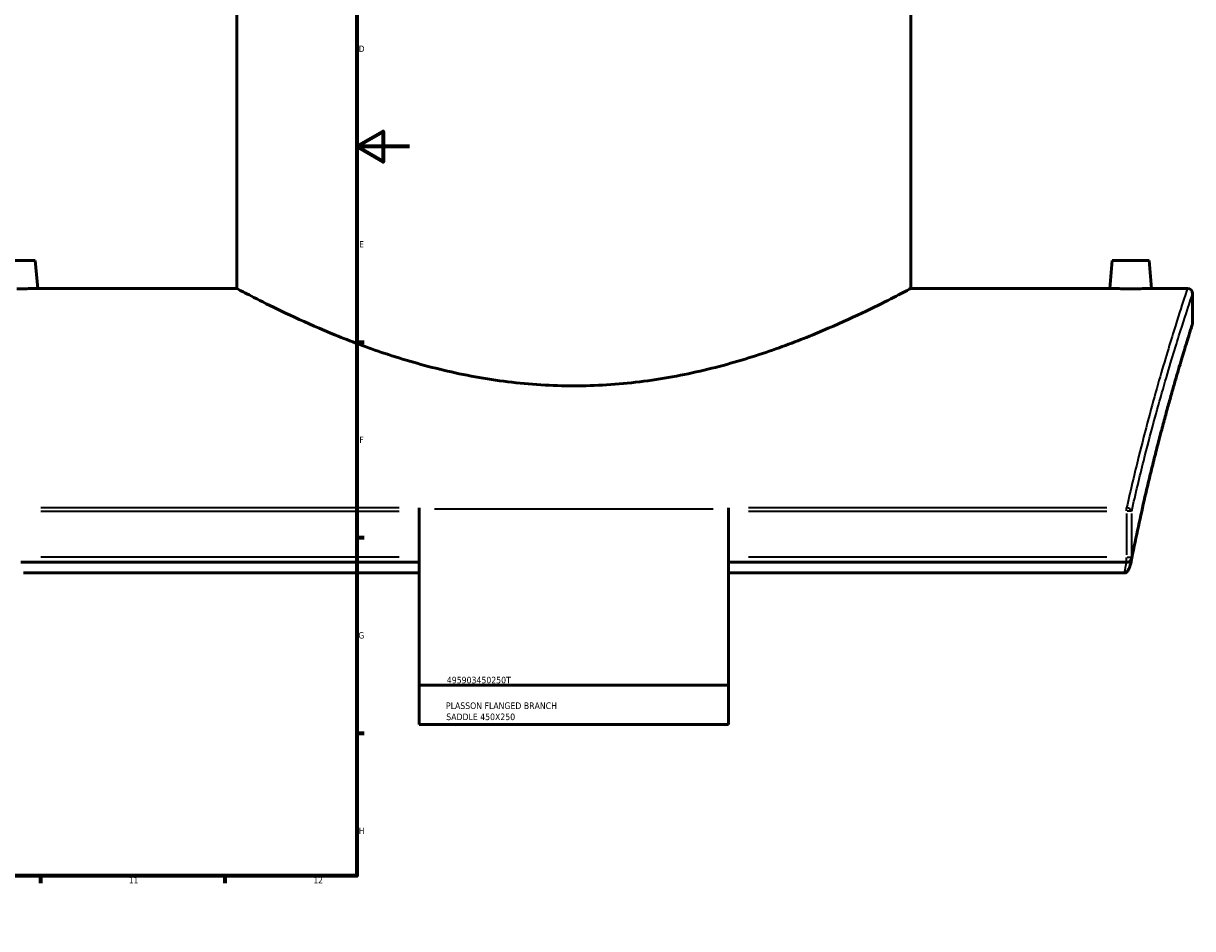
# Model space of a CAD drawing. Header units: millimetres. Extents: x -604 to 1140, y -275 to 940.
# Tile 6 of 10: x 694 to 1138, y 0 to 344. Entities that reach past the tile are written whole.
import ezdxf

# ---------------------------------------------------------------- set-up
doc = ezdxf.new("R2010")
doc.units = ezdxf.units.MM
for name, color, linetype, lineweight in [('Border (ANSI)', 7, 'Continuous', 70), ('Title (ISO)', 7, 'Continuous', 50), ('Visible (ANSI)', 7, 'Continuous', 50), ('Visible Narrow (ANSI)', 7, 'Continuous', 35)]:
    doc.layers.add(name, color=color, linetype=linetype, lineweight=lineweight)
doc.styles.add('Note Text (ANSI)', font='tahoma.ttf')
doc.styles.add('Note Text (ISO)', font='tahoma.ttf')

# ---------------------------------------------------------------- blocks, each defined once
blk = doc.blocks.new('Borders Default Border')
at = {"layer": 'Border (ANSI)'}
for p, q in [((70.08, 574), (70.08, 576.8)), ((140.17, 574), (140.17, 576.8)), ((210.25, 574), (210.25, 576.8)), ((280.33, 574), (280.33, 576.8)), ((350.42, 574), (350.42, 576.8)), ((490.58, 574), (490.58, 576.8)), ((560.67, 574), (560.67, 576.8)), ((630.75, 574), (630.75, 576.8)), ((700.83, 574), (700.83, 576.8)), ((770.92, 574), (770.92, 576.8)), ((20, 519.75), (17.2, 519.75)), ((821, 519.75), (823.8, 519.75)), ((20, 445.5), (17.2, 445.5)), ((821, 445.5), (823.8, 445.5)), ((20, 371.25), (17.2, 371.25)), ((821, 371.25), (823.8, 371.25)), ((20, 222.75), (17.2, 222.75)), ((821, 222.75), (823.8, 222.75)), ((20, 148.5), (17.2, 148.5)), ((821, 148.5), (823.8, 148.5)), ((20, 74.25), (17.2, 74.25)), ((821, 74.25), (823.8, 74.25)), ((70.08, 20), (70.08, 17.2)), ((140.17, 20), (140.17, 17.2)), ((210.25, 20), (210.25, 17.2)), ((280.33, 20), (280.33, 17.2)), ((350.42, 20), (350.42, 17.2)), ((490.58, 20), (490.58, 17.2)), ((560.67, 20), (560.67, 17.2)), ((630.75, 20), (630.75, 17.2)), ((700.83, 20), (700.83, 17.2)), ((770.92, 20), (770.92, 17.2))]:
    blk.add_line(p, q, dxfattribs=at)
at = {"layer": 'Border (ANSI)', "flags": 128}
for points in [[(420.5, 594), (420.5, 574), (414.73, 584), (426.27, 584), (420.5, 574)], [(20, 20), (20, 574), (821, 574), (821, 20), (20, 20)], [(0, 297), (20, 297), (10, 302.77), (10, 291.23), (20, 297)], [(841, 297), (821, 297), (831, 302.77), (831, 291.23), (821, 297)], [(420.5, 0), (420.5, 20), (414.73, 10), (426.27, 10), (420.5, 20)]]:
    blk.add_lwpolyline(points, dxfattribs=at)
at = {"layer": 'Border (ANSI)', "color": 5, "true_color": 0x0000ff, "char_height": 2.4, "attachment_point": 7, "style": 'Note Text (ANSI)'}
for s, insert in [('1', (34.5, 574.4)), ('2', (104.4, 574.4)), ('3', (174.46, 574.35)), ('4', (244.45, 574.4)), ('5', (314.67, 574.35)), ('6', (384.69, 574.35)), ('7', (454.8, 574.4)), ('8', (524.84, 574.35)), ('9', (594.92, 574.35)), ('10', (664.35, 574.35)), ('11', (734.43, 574.4)), ('12', (804.52, 574.4)), ('A', (17.38, 555.68)), ('A', (821.58, 555.68)), ('B', (17.67, 481.43)), ('B', (821.87, 481.43)), ('C', (17.51, 407.13)), ('C', (821.71, 407.13)), ('D', (17.52, 332.93)), ('D', (821.72, 332.93)), ('E', (17.71, 258.68)), ('E', (821.91, 258.68)), ('F', (17.78, 184.43)), ('F', (821.98, 184.43)), ('G', (17.4, 110.13)), ('G', (821.6, 110.13)), ('H', (17.53, 35.93)), ('H', (821.73, 35.93)), ('1', (34.5, 17.2)), ('2', (104.4, 17.2)), ('3', (174.46, 17.15)), ('4', (244.45, 17.2)), ('5', (314.67, 17.15)), ('6', (384.69, 17.15)), ('7', (454.8, 17.2)), ('8', (524.84, 17.15)), ('9', (594.92, 17.15)), ('10', (664.35, 17.15)), ('11', (734.43, 17.2)), ('12', (804.52, 17.2))]:
    blk.add_mtext(s, dxfattribs=dict(at, insert=insert))
blk = doc.blocks.new('Title Blocks ISO')
at = {"layer": 'Title (ISO)', "color": 232, "true_color": 0xca0064, "style": 'Note Text (ISO)'}
for tag, p in [('PART_NUMBER_001', (34.16, 73.13)), ('DESCRIPTION_001', (33.84, 63.4)), ('DESCRIPTION_002', (33.96, 59.18))]:
    blk.add_attdef(tag, p, '', height=2.5, dxfattribs=at)

msp = doc.modelspace()

# ---------------------------------------------------------------- linework, layer by layer
at = {"layer": 'Visible (ANSI)'}
for p, q in [((775.38, 243.12), (775.38, 430.12)), ((1031.38, 243.12), (1031.38, 430.12)), ((684.88, 253.72), (698.88, 253.72)), ((698.88, 253.72), (699.8, 243.12)), ((1107.88, 253.72), (1106.95, 243.12)), ((1121.88, 253.72), (1107.88, 253.72)), ((1121.88, 253.72), (1122.8, 243.12)), ((775.38, 243.12), (699.8, 243.12)), ((1106.95, 243.12), (1031.38, 243.12)), ((1136.38, 243.12), (1122.8, 243.12)), ((1138.38, 230.12), (1138.38, 241.12)), ((844.63, 159.84), (844.63, 159.27)), ((844.63, 159.27), (844.63, 92.46)), ((962.13, 159.27), (962.13, 159.84)), ((962.13, 92.46), (962.13, 159.27)), ((844.63, 139.1), (693.42, 139.1)), ((1113.33, 139.1), (962.13, 139.1)), ((844.63, 135.06), (694.37, 135.06)), ((1112.38, 135.06), (962.13, 135.06)), ((962.13, 92.46), (844.63, 92.46)), ((844.63, 77.46), (844.63, 92.46)), ((962.13, 92.46), (962.13, 77.46)), ((962.13, 77.46), (844.63, 77.46))]:
    msp.add_line(p, q, dxfattribs=at)
for centre, start, end in [((1136.38, 241.12), 0, 90), ((1136.38, 230.12), 342.4198, 0), ((1113.33, 141.1), 270, 348.7457)]:
    msp.add_arc(centre, 2, start, end, dxfattribs=at)
for points, knots in [([(699.8, 243.12), (699.8, 243.12), (699.61, 243.11), (698.8, 243.08), (698.19, 243.07), (696.78, 243.03), (695.89, 243.02), (693.94, 242.99), (692.87, 242.98), (691.88, 242.98)], [3.586244, 3.586244, 3.586244, 3.586244, 3.885049, 3.885049, 4.183853, 4.183853, 4.482756, 4.482756, 4.781659, 4.781659, 4.781659, 4.781659]), ([(903.38, 206.13), (895.13, 206.13), (886.68, 206.65), (870, 208.69), (861.77, 210.21), (846.08, 213.93), (838.6, 216.12), (824.79, 220.71), (818.47, 223.11), (807.29, 227.67), (802.02, 229.99), (792.68, 234.31), (788.61, 236.31), (782.02, 239.62), (779.5, 240.94), (776.18, 242.68), (775.38, 243.12), (775.38, 243.12)], [0, 0, 0, 0, 2.472655, 2.472655, 4.945309, 4.945309, 7.417964, 7.417964, 9.890619, 9.890619, 12.354192, 12.354192, 14.817765, 14.817765, 17.281338, 17.281338, 19.744912, 19.744912, 19.744912, 19.744912]), ([(1031.38, 243.12), (1031.38, 243.12), (1030.57, 242.68), (1027.25, 240.94), (1024.73, 239.62), (1018.15, 236.31), (1014.07, 234.31), (1004.73, 229.99), (999.47, 227.67), (988.29, 223.11), (981.96, 220.71), (968.16, 216.12), (960.68, 213.93), (944.98, 210.21), (936.75, 208.69), (920.07, 206.65), (911.62, 206.13), (903.38, 206.13)], [59.234735, 59.234735, 59.234735, 59.234735, 61.698309, 61.698309, 64.161882, 64.161882, 66.625455, 66.625455, 69.089028, 69.089028, 71.561683, 71.561683, 74.034338, 74.034338, 76.506992, 76.506992, 78.979647, 78.979647, 78.979647, 78.979647]), ([(1114.88, 242.98), (1113.88, 242.98), (1112.82, 242.99), (1110.86, 243.02), (1109.97, 243.03), (1108.57, 243.07), (1107.96, 243.08), (1107.15, 243.11), (1106.95, 243.12), (1106.95, 243.12)], [2.39083, 2.39083, 2.39083, 2.39083, 2.689733, 2.689733, 2.988636, 2.988636, 3.28744, 3.28744, 3.586244, 3.586244, 3.586244, 3.586244]), ([(1122.8, 243.12), (1122.8, 243.12), (1122.61, 243.11), (1121.8, 243.08), (1121.19, 243.07), (1119.78, 243.03), (1118.89, 243.02), (1116.94, 242.99), (1115.87, 242.98), (1114.88, 242.98)], [5.977074, 5.977074, 5.977074, 5.977074, 6.275765, 6.275765, 6.574456, 6.574456, 6.873473, 6.873473, 7.172489, 7.172489, 7.172489, 7.172489]), ([(1138.28, 229.51), (1138.28, 229.51), (1138.26, 229.43), (1138.16, 229.11), (1138.08, 228.87), (1137.88, 228.22), (1137.75, 227.82), (1137.45, 226.86), (1137.27, 226.3), (1136.87, 225.02), (1136.65, 224.3), (1136.16, 222.71), (1135.89, 221.83), (1135.3, 219.93), (1134.99, 218.9), (1134.33, 216.7), (1133.97, 215.52), (1133.23, 213.02), (1132.84, 211.7), (1132.02, 208.9), (1131.6, 207.44), (1130.71, 204.36), (1130.26, 202.75), (1129.32, 199.4), (1128.83, 197.65), (1127.84, 194.03), (1127.34, 192.15), (1126.3, 188.26), (1125.77, 186.26), (1124.71, 182.12), (1124.17, 179.99), (1123.07, 175.61), (1122.52, 173.36), (1121.41, 168.74), (1120.85, 166.37), (1119.45, 160.32), (1118.61, 156.56), (1116.94, 148.8), (1116.11, 144.81), (1115.29, 140.71)], [26.182356, 26.182356, 26.182356, 26.182356, 27.231287, 27.231287, 28.280218, 28.280218, 29.329148, 29.329148, 30.378079, 30.378079, 31.42701, 31.42701, 32.475941, 32.475941, 33.524871, 33.524871, 34.573802, 34.573802, 35.622733, 35.622733, 36.671664, 36.671664, 37.720594, 37.720594, 38.769525, 38.769525, 39.818456, 39.818456, 40.867386, 40.867386, 41.916317, 41.916317, 42.965248, 42.965248, 44.014179, 44.014179, 45.587575, 45.587575, 47.160971, 47.160971, 47.160971, 47.160971]), ([(1115.01, 139.28), (1114.84, 138.43), (1114.62, 137.64), (1114.15, 136.51), (1113.94, 136.12), (1113.61, 135.68), (1113.48, 135.53), (1113.33, 135.42)], [-0.3187447, -0.3187447, -0.3187447, -0.3187447, -0.1659284, -0.1659284, -0.0554047, -0.0554047, 0, 0, 0, 0]), ([(1112.38, 135.06), (1112.54, 135.06), (1112.7, 135.1), (1113.03, 135.22), (1113.19, 135.31), (1113.33, 135.42)], [0, 0, 0, 0, 0.0488759, 0.0488759, 0.1034774, 0.1034774, 0.1034774, 0.1034774])]:
    msp.add_open_spline(points, degree=3, knots=knots, dxfattribs=at)
msp.add_open_spline([(1115.01, 139.28), (1115.1, 139.76), (1115.2, 140.23), (1115.29, 140.71)], degree=3, dxfattribs=at)
at = {"layer": 'Visible Narrow (ANSI)'}
for p, q in [((837.07, 159.84), (700.98, 159.84)), ((700.98, 158.53), (837.07, 158.53)), ((956.25, 159.27), (850.5, 159.27)), ((1105.77, 159.84), (969.69, 159.84)), ((969.69, 158.53), (1105.77, 158.53)), ((1113.33, 158.6), (1113.33, 159.78)), ((1113.33, 157.66), (1113.33, 141.97)), ((1115.23, 158.53), (1113.46, 158.53)), ((1115.27, 141.97), (1115.27, 157.66)), ((837.07, 141.1), (700.98, 141.1)), ((1105.77, 141.1), (969.69, 141.1)), ((1113.33, 139.1), (1113.33, 140.94)), ((1113.46, 141.1), (1115.23, 141.1))]:
    msp.add_line(p, q, dxfattribs=at)
for centre, major_axis, ratio, start_param, end_param in [((1113.33, 158.53), (1.95, -0.44), 0.643796, 0.403973, 1.645149), ((1113.33, 141.1), (1.96, -0.39), 0.6004, 0.016002, 0.304035)]:
    msp.add_ellipse(centre, major_axis=major_axis, ratio=ratio, start_param=start_param, end_param=end_param, dxfattribs=at)
for points, knots in [([(1136.38, 243.12), (1136.38, 243.12), (1136.38, 243.12), (1136.38, 243.12), (1136.38, 243.12), (1135.92, 241.74), (1134.16, 236.31), (1132.86, 232.26), (1129.52, 221.47), (1127.46, 214.64), (1122.9, 198.59), (1120.41, 189.37), (1116.36, 173.03), (1114.83, 166.6), (1113.33, 159.84)], [-22.955254, -22.955254, -22.955254, -22.955254, -22.955202, -22.955202, -22.955202, -18.554193, -18.554193, -14.153189, -14.153189, -9.597855, -9.597855, -5.042526, -5.042526, -2.348152, -2.348152, -2.348152, -2.348152]), ([(1115.27, 158.53), (1116.77, 165.24), (1118.3, 171.62), (1122.36, 187.82), (1124.87, 196.96), (1129.43, 212.88), (1131.5, 219.65), (1134.85, 230.35), (1136.15, 234.37), (1137.92, 239.75), (1138.38, 241.12), (1138.38, 241.12), (1138.38, 241.12), (1138.38, 241.12), (1138.38, 241.12)], [2.348152, 2.348152, 2.348152, 2.348152, 5.042526, 5.042526, 9.597855, 9.597855, 14.153189, 14.153189, 18.554193, 18.554193, 22.955202, 22.955202, 22.955202, 22.955254, 22.955254, 22.955254, 22.955254]), ([(1138.38, 230.12), (1138.38, 230.12), (1138.38, 230.12), (1138.38, 230.12), (1138.38, 230.12), (1137.96, 228.81), (1136.34, 223.63), (1135.14, 219.77), (1132.08, 209.5), (1130.2, 203.02), (1125.49, 185.79), (1122.55, 174.37), (1118.15, 155.02), (1116.69, 148.22), (1115.27, 141.1)], [26.182356, 26.182356, 26.182356, 26.182356, 26.182449, 26.182449, 26.182449, 30.396029, 30.396029, 34.609604, 34.609604, 38.954509, 38.954509, 44.436011, 44.436011, 47.160971, 47.160971, 47.160971, 47.160971])]:
    msp.add_open_spline(points, degree=3, knots=knots, dxfattribs=at)
msp.add_open_spline([(1113.17, 139.1), (1112.91, 137.76), (1112.64, 136.42), (1112.38, 135.06)], degree=3, dxfattribs=at)

# ---------------------------------------------------------------- block references
msp.add_blockref('Borders Default Border', (0, 0))
msp.add_blockref('Title Blocks ISO', (821, 20)).add_auto_attribs({'PART_NUMBER_001': '495903450250T', 'DESCRIPTION_001': 'PLASSON FLANGED BRANCH', 'DESCRIPTION_002': 'SADDLE 450X250'})

doc.saveas('drawing.dxf')
